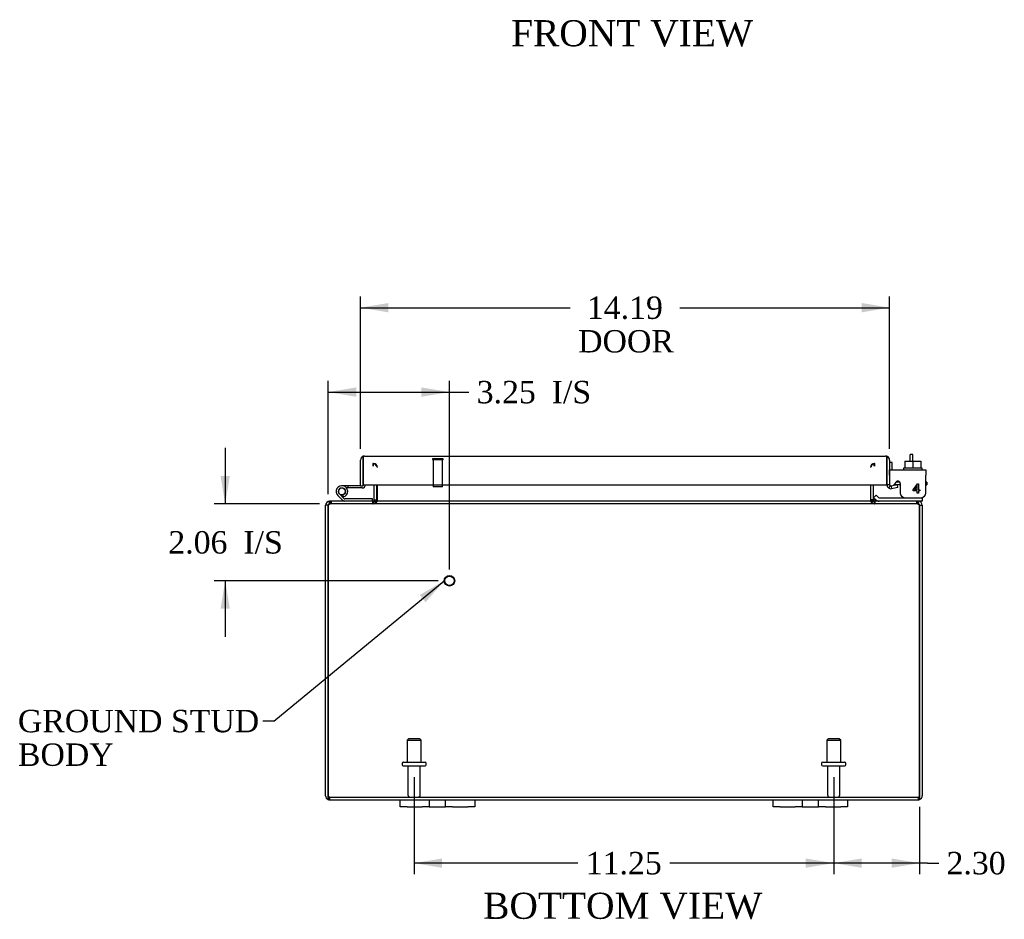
# Model space of a CAD drawing. Header units: inches. Extents: x 2 to 119, y 2 to 79.
# Tile 1 of 7: x 19 to 45, y 2 to 26. Entities that reach past the tile are written whole.
import ezdxf
from ezdxf.enums import TextEntityAlignment as Align

# ---------------------------------------------------------------- set-up
doc = ezdxf.new("R2010")
doc.units = ezdxf.units.IN
doc.header["$MEASUREMENT"] = 0
for name, color, linetype in [('COM40153-1', 7, 'CONTINUOUS'), ('COM40153-2', 7, 'CONTINUOUS'), ('COM42667', 7, 'CONTINUOUS'), ('COM42780', 7, 'CONTINUOUS'), ('COM48436', 7, 'CONTINUOUS'), ('COM71780-6', 7, 'CONTINUOUS'), ('DEFAULT', 7, 'CONTINUOUS'), ('FET07710', 7, 'CONTINUOUS'), ('HNG10620-16B', 7, 'CONTINUOUS'), ('HNG10620-16C', 7, 'CONTINUOUS'), ('HNG10620-16P', 7, 'CONTINUOUS'), ('SCC19011', 7, 'CONTINUOUS'), ('STD21878', 7, 'CONTINUOUS'), ('STD26094', 7, 'CONTINUOUS'), ('WAF25035', 7, 'CONTINUOUS')]:
    doc.layers.add(name, color=color, linetype=linetype)
doc.styles.add('SEACAD_TIMES_NEW_ROMAN', font='times.ttf')

# ---------------------------------------------------------------- blocks, each defined once
blk = doc.blocks.new('SEANNOT_GROUP1')
at = {"layer": 'DEFAULT', "linetype": 'Continuous'}
blk.add_hatch(color=136, dxfattribs=at).paths.add_polyline_path([(29.846, 10.01), (30.346, 10.583), (29.687, 10.203)])
at = {"layer": 'DEFAULT', "color": 136, "linetype": 'Continuous'}
blk.add_line((25.779, 6.823), (25.479, 6.823), dxfattribs=at)
blk.add_lwpolyline([(25.779, 6.823), (30.346, 10.583)], dxfattribs=at)
at = {"layer": 'DEFAULT', "color": 136, "linetype": 'Continuous', "style": 'SEACAD_TIMES_NEW_ROMAN'}
for s, p in [('GROUND STUD', (18.914, 7.123)), ('BODY', (18.914, 6.223))]:
    blk.add_text(s, height=0.6, dxfattribs=at).set_placement(p, align=Align.TOP_LEFT)
blk = doc.blocks.new('GDIMGGROUP7')
at = {"layer": 'DEFAULT', "linetype": 'Continuous'}
for points in [[(41.539, 2.891), (41.539, 3.141), (40.789, 3.016)], [(42.342, 2.891), (43.092, 3.016), (42.342, 3.141)]]:
    blk.add_hatch(color=136, dxfattribs=at).paths.add_polyline_path(points)
at = {"layer": 'DEFAULT', "color": 136, "linetype": 'Continuous'}
for p, q in [((40.789, 5.324), (40.789, 2.716)), ((43.092, 4.523), (43.092, 2.716)), ((43.305, 3.016), (40.789, 3.016)), ((43.305, 3.016), (43.605, 3.016))]:
    blk.add_line(p, q, dxfattribs=at)
at = {"layer": 'DEFAULT', "color": 136, "linetype": 'Continuous', "style": 'SEACAD_TIMES_NEW_ROMAN'}
blk.add_text('2.30', height=0.6, dxfattribs=at).set_placement((43.815, 3.316), align=Align.TOP_LEFT)
blk = doc.blocks.new('GDIMGGROUP8')
at = {"layer": 'DEFAULT', "linetype": 'Continuous'}
for points in [[(30.289, 2.891), (30.289, 3.141), (29.539, 3.016)], [(40.039, 2.891), (40.789, 3.016), (40.039, 3.141)]]:
    blk.add_hatch(color=136, dxfattribs=at).paths.add_polyline_path(points)
at = {"layer": 'DEFAULT', "color": 136, "linetype": 'Continuous'}
for p, q in [((29.539, 5.324), (29.539, 2.716)), ((40.789, 5.324), (40.789, 2.716)), ((33.93, 3.016), (29.539, 3.016)), ((40.789, 3.016), (36.398, 3.016))]:
    blk.add_line(p, q, dxfattribs=at)
at = {"layer": 'DEFAULT', "color": 136, "linetype": 'Continuous', "style": 'SEACAD_TIMES_NEW_ROMAN'}
blk.add_text('11.25', height=0.6, dxfattribs=at).set_placement((34.14, 3.316), align=Align.TOP_LEFT)
blk = doc.blocks.new('GDIMGGROUP14')
at = {"layer": 'DEFAULT', "linetype": 'Continuous'}
for points in [[(24.347, 13.393), (24.472, 12.643), (24.597, 13.393)], [(24.347, 9.833), (24.597, 9.833), (24.472, 10.583)]]:
    blk.add_hatch(color=136, dxfattribs=at).paths.add_polyline_path(points)
at = {"layer": 'DEFAULT', "color": 136, "linetype": 'Continuous'}
for p, q in [((24.472, 14.143), (24.472, 12.643)), ((26.998, 12.643), (24.172, 12.643)), ((30.186, 10.583), (24.172, 10.583)), ((24.472, 10.583), (24.472, 9.083))]:
    blk.add_line(p, q, dxfattribs=at)
at = {"layer": 'DEFAULT', "color": 136, "linetype": 'Continuous', "style": 'SEACAD_TIMES_NEW_ROMAN'}
for s, p in [('2.06', (22.947, 11.913)), ('I/S', (24.959, 11.913))]:
    blk.add_text(s, height=0.6, dxfattribs=at).set_placement(p, align=Align.TOP_LEFT)
blk = doc.blocks.new('GDIMGGROUP15')
at = {"layer": 'DEFAULT', "linetype": 'Continuous'}
for points in [[(27.986, 15.765), (27.236, 15.64), (27.986, 15.515)], [(29.736, 15.765), (29.736, 15.515), (30.486, 15.64)]]:
    blk.add_hatch(color=136, dxfattribs=at).paths.add_polyline_path(points)
at = {"layer": 'DEFAULT', "color": 136, "linetype": 'Continuous'}
for p, q in [((27.236, 12.907), (27.236, 15.94)), ((30.486, 10.883), (30.486, 15.94)), ((27.236, 15.64), (30.706, 15.64)), ((30.706, 15.64), (31.006, 15.64))]:
    blk.add_line(p, q, dxfattribs=at)
at = {"layer": 'DEFAULT', "color": 136, "linetype": 'Continuous', "style": 'SEACAD_TIMES_NEW_ROMAN'}
for s, p in [('3.25', (31.216, 15.94)), ('I/S', (33.228, 15.94))]:
    blk.add_text(s, height=0.6, dxfattribs=at).set_placement(p, align=Align.TOP_LEFT)
blk = doc.blocks.new('GDIMGGROUP20')
at = {"layer": 'DEFAULT', "linetype": 'Continuous'}
for points in [[(28.851, 18.027), (28.101, 17.902), (28.851, 17.777)], [(41.539, 18.027), (41.539, 17.777), (42.289, 17.902)]]:
    blk.add_hatch(color=136, dxfattribs=at).paths.add_polyline_path(points)
at = {"layer": 'DEFAULT', "color": 136, "linetype": 'Continuous'}
for p, q in [((28.101, 14.117), (28.101, 18.202)), ((42.289, 14.117), (42.289, 18.202)), ((28.101, 17.902), (33.727, 17.902)), ((36.663, 17.902), (42.289, 17.902))]:
    blk.add_line(p, q, dxfattribs=at)
at = {"layer": 'DEFAULT', "color": 136, "linetype": 'Continuous', "style": 'SEACAD_TIMES_NEW_ROMAN'}
for s, p in [('14.19', (34.171, 18.202)), ('DOOR', (33.937, 17.302))]:
    blk.add_text(s, height=0.6, dxfattribs=at).set_placement(p, align=Align.TOP_LEFT)

msp = doc.modelspace()

# ---------------------------------------------------------------- linework, layer by layer
at = {"layer": 'COM40153-1', "color": 7}
for p, q in [((42.842, 13.786), (42.842, 13.965)), ((42.914, 13.965), (42.842, 13.965)), ((42.914, 13.786), (42.914, 13.965))]:
    msp.add_line(p, q, dxfattribs=at)
at = {"layer": 'COM40153-2', "color": 7}
for p, q in [((42.361, 13.752), (42.289, 13.752)), ((42.361, 13.56), (42.361, 13.752)), ((42.566, 13.224), (42.462, 13.224)), ((43.289, 13.224), (43.26, 13.224)), ((43.289, 13.224), (43.289, 13.152)), ((42.574, 13.152), (42.415, 13.152)), ((43.26, 13.152), (43.289, 13.152))]:
    msp.add_line(p, q, dxfattribs=at)
msp.add_arc((42.397, 13.26), 0.108, 180, 186.8545, dxfattribs=at)
at = {"layer": 'COM42667', "color": 7}
for p, q in [((42.29, 13.56), (43.26, 13.56)), ((42.29, 13.417), (42.29, 13.56)), ((43.26, 13.56), (43.26, 13.417)), ((42.29, 13.417), (42.29, 13.162)), ((42.404, 13.135), (42.463, 13.227)), ((43.26, 12.935), (43.26, 13.417)), ((42.574, 13.194), (42.574, 12.935)), ((42.923, 13.023), (43.038, 13.185)), ((42.923, 12.995), (42.923, 13.023)), ((43.032, 12.995), (42.923, 12.995)), ((43.032, 13.136), (42.953, 13.023)), ((42.953, 13.023), (43.032, 13.023)), ((43.032, 13.023), (43.032, 13.136)), ((43.032, 12.935), (43.032, 12.995)), ((43.038, 13.185), (43.063, 13.185)), ((43.063, 13.185), (43.063, 13.023)), ((43.063, 13.023), (43.097, 13.023)), ((43.097, 12.995), (43.063, 12.995)), ((43.063, 12.995), (43.063, 12.935)), ((43.097, 13.023), (43.097, 12.995)), ((43.063, 12.935), (43.032, 12.935))]:
    msp.add_line(p, q, dxfattribs=at)
for centre, radius, start, end in [((42.514, 13.194), 0.06, 0, 147.1545), ((42.35, 13.162), 0.06, 180, 202.199), ((42.699, 12.935), 0.125, 180, 270), ((43.135, 12.935), 0.125, 270, 0)]:
    msp.add_arc(centre, radius, start, end, dxfattribs=at)
at = {"layer": 'COM42780', "color": 7}
for p, q in [((41.861, 12.807), (41.928, 12.874)), ((41.861, 12.807), (41.912, 12.757)), ((41.928, 12.874), (41.979, 12.824)), ((42.013, 12.81), (42.911, 12.81)), ((42.911, 12.81), (43.161, 12.81)), ((43.161, 12.715), (43.056, 12.715)), ((43.161, 12.81), (43.161, 12.813)), ((43.161, 12.81), (43.161, 12.715))]:
    msp.add_line(p, q, dxfattribs=at)
for radius in [0.143, 0.048]:
    msp.add_arc((42.013, 12.858), radius, 225, 270, dxfattribs=at)
msp.add_open_spline([(42.652, 12.81), (42.654, 12.81), (42.655, 12.811), (42.657, 12.814), (42.657, 12.815), (42.658, 12.817)], degree=3, knots=[0, 0, 0, 0, 0.25, 0.25, 0.3597521, 0.3597521, 0.3597521, 0.3597521], dxfattribs=at)
at = {"layer": 'COM48436', "color": 7}
for p, q in [((28.431, 13.728), (28.431, 13.656)), ((28.449, 13.656), (28.449, 13.728)), ((41.879, 13.656), (41.879, 13.728)), ((41.897, 13.656), (41.897, 13.728)), ((28.467, 12.751), (28.467, 13.158)), ((28.539, 12.751), (28.539, 13.158)), ((28.553, 12.751), (28.553, 13.158)), ((41.776, 13.158), (41.776, 12.751)), ((41.789, 12.751), (41.789, 13.158)), ((41.861, 12.751), (41.861, 13.158)), ((27.272, 12.691), (27.272, 12.715)), ((27.296, 12.715), (27.272, 12.715)), ((27.272, 12.643), (27.272, 12.691)), ((27.298, 12.715), (27.296, 12.715)), ((27.296, 12.715), (27.296, 12.643)), ((27.298, 12.643), (27.298, 12.715)), ((43.03, 12.715), (27.298, 12.715)), ((27.314, 12.715), (27.314, 12.643)), ((28.431, 12.643), (28.431, 12.715)), ((28.449, 12.715), (28.449, 12.643)), ((28.467, 12.751), (28.539, 12.751)), ((41.861, 12.751), (41.789, 12.751)), ((41.879, 12.715), (41.879, 12.643)), ((41.897, 12.715), (41.897, 12.643)), ((43.014, 12.715), (43.014, 12.643)), ((43.032, 12.715), (43.03, 12.715)), ((43.03, 12.643), (43.03, 12.715)), ((43.056, 12.715), (43.032, 12.715)), ((43.032, 12.715), (43.032, 12.643)), ((43.056, 12.691), (43.056, 12.715)), ((43.056, 12.643), (43.056, 12.691)), ((27.164, 4.823), (27.164, 12.607)), ((27.236, 12.607), (27.164, 12.607)), ((27.236, 4.823), (27.236, 12.607)), ((27.236, 12.607), (27.236, 4.823)), ((27.296, 12.643), (27.272, 12.643)), ((27.298, 12.643), (27.296, 12.643)), ((43.03, 12.643), (27.298, 12.643)), ((43.032, 12.643), (43.03, 12.643)), ((43.056, 12.643), (43.032, 12.643)), ((43.092, 4.823), (43.092, 12.607)), ((43.092, 12.607), (43.164, 12.607)), ((43.092, 12.607), (43.092, 4.823)), ((43.164, 12.607), (43.164, 4.823)), ((27.236, 4.721), (27.236, 4.823)), ((27.236, 4.823), (27.236, 4.721)), ((27.272, 4.787), (43.056, 4.787)), ((27.272, 4.787), (27.272, 4.715)), ((43.056, 4.787), (43.056, 4.715)), ((43.092, 4.823), (43.092, 4.721)), ((43.092, 4.721), (43.092, 4.823)), ((27.272, 4.715), (29.164, 4.715)), ((31.164, 4.715), (39.164, 4.715)), ((41.164, 4.715), (43.056, 4.715))]:
    msp.add_line(p, q, dxfattribs=at)
for centre, radius, start, end in [((28.431, 13.62), 0.108, 10.3994, 90), ((28.447, 13.622), 0.106, 358.8074, 88.6926), ((41.882, 13.622), 0.106, 91.3077, 181.1923), ((41.897, 13.62), 0.108, 90, 169.6016), ((27.272, 12.607), 0.108, 90, 180), ((28.431, 12.751), 0.036, 270, 360), ((28.431, 12.751), 0.108, 270, 349.6032), ((28.447, 12.749), 0.106, 271.3077, 1.1923), ((28.431, 12.751), 0.108, 349.6032, 360), ((41.882, 12.749), 0.106, 178.8074, 268.6926), ((41.897, 12.751), 0.108, 180, 190.3965), ((41.897, 12.751), 0.108, 190.3965, 270), ((41.897, 12.751), 0.036, 180, 270), ((43.056, 12.607), 0.108, 0, 90), ((27.272, 12.607), 0.036, 141.2764, 180), ((27.272, 12.607), 0.036, 90, 141.2764), ((43.056, 12.607), 0.036, 38.7236, 90), ((43.056, 12.607), 0.036, 0, 38.7236), ((27.272, 4.823), 0.108, 180, 250.5288), ((27.272, 4.823), 0.036, 180, 270), ((43.056, 4.823), 0.036, 270, 0), ((43.056, 4.823), 0.108, 289.4712, 0), ((27.272, 4.823), 0.108, 250.5288, 270), ((43.056, 4.823), 0.108, 270, 289.4712)]:
    msp.add_arc(centre, radius, start, end, dxfattribs=at)
for centre, major_axis, start_param, end_param in [((27.272, 4.823), (0, 0.036), 1.570796, 3.141593), ((43.056, 4.823), (0, 0.036), 3.141593, 4.712389), ((27.272, 4.823), (0, 0.108), 2.801756, 3.141593), ((43.056, 4.823), (0, 0.108), 3.141593, 3.48143)]:
    msp.add_ellipse(centre, major_axis=major_axis, ratio=0.997813, start_param=start_param, end_param=end_param, dxfattribs=at)
for points, knots in [([(27.298, 12.715), (27.293, 12.715), (27.288, 12.712), (27.277, 12.701), (27.272, 12.693), (27.262, 12.673), (27.257, 12.661), (27.247, 12.635), (27.241, 12.621), (27.236, 12.607)], [0, 0, 0, 0, 0.25, 0.25, 0.5, 0.5, 0.75, 0.75, 1, 1, 1, 1]), ([(28.449, 12.715), (28.459, 12.715), (28.47, 12.715), (28.49, 12.718), (28.501, 12.719), (28.515, 12.723), (28.52, 12.724), (28.529, 12.728), (28.534, 12.73), (28.542, 12.735), (28.545, 12.737), (28.549, 12.742), (28.551, 12.744), (28.552, 12.747), (28.553, 12.749), (28.553, 12.751)], [0, 0, 0, 0, 0.25, 0.25, 0.5, 0.5, 0.625, 0.625, 0.75, 0.75, 0.875, 0.875, 0.9375, 0.9375, 1, 1, 1, 1]), ([(41.776, 12.751), (41.776, 12.749), (41.776, 12.747), (41.778, 12.744), (41.779, 12.742), (41.783, 12.737), (41.787, 12.735), (41.795, 12.73), (41.799, 12.728), (41.808, 12.724), (41.813, 12.723), (41.828, 12.719), (41.838, 12.718), (41.858, 12.715), (41.869, 12.715), (41.879, 12.715)], [0, 0, 0, 0, 0.0625, 0.0625, 0.125, 0.125, 0.25, 0.25, 0.375, 0.375, 0.5, 0.5, 0.75, 0.75, 1, 1, 1, 1]), ([(43.092, 12.607), (43.087, 12.621), (43.082, 12.635), (43.072, 12.661), (43.066, 12.673), (43.056, 12.693), (43.051, 12.701), (43.041, 12.712), (43.036, 12.715), (43.03, 12.715)], [0, 0, 0, 0, 0.25, 0.25, 0.5, 0.5, 0.75, 0.75, 1, 1, 1, 1]), ([(27.298, 12.643), (27.293, 12.643), (27.288, 12.642), (27.277, 12.638), (27.272, 12.636), (27.262, 12.629), (27.257, 12.625), (27.247, 12.616), (27.241, 12.612), (27.236, 12.607)], [0, 0, 0, 0, 0.25, 0.25, 0.5, 0.5, 0.75, 0.75, 1, 1, 1, 1]), ([(43.092, 12.607), (43.087, 12.612), (43.082, 12.616), (43.072, 12.625), (43.066, 12.629), (43.056, 12.636), (43.051, 12.638), (43.041, 12.642), (43.036, 12.643), (43.03, 12.643)], [0, 0, 0, 0, 0.25, 0.25, 0.5, 0.5, 0.75, 0.75, 1, 1, 1, 1])]:
    msp.add_open_spline(points, degree=3, knots=knots, dxfattribs=at)
at = {"layer": 'COM71780-6', "color": 7}
for p, q in [((28.101, 13.13), (28.101, 13.817)), ((28.173, 13.919), (28.173, 13.817)), ((28.173, 13.817), (28.173, 13.919)), ((28.173, 13.13), (28.173, 13.817)), ((28.173, 13.817), (28.173, 13.158)), ((28.209, 13.925), (42.181, 13.925)), ((42.217, 13.817), (42.217, 13.919)), ((42.217, 13.919), (42.217, 13.817)), ((42.217, 13.158), (42.217, 13.817)), ((42.217, 13.817), (42.217, 13.158)), ((42.289, 13.817), (42.289, 13.158)), ((28.101, 13.13), (28.173, 13.13)), ((28.173, 13.158), (42.217, 13.158)), ((42.289, 13.158), (42.217, 13.158)), ((42.302, 13.13), (42.256, 13.075)), ((42.501, 13.152), (42.331, 13.122)), ((42.331, 13.122), (42.344, 13.051)), ((42.514, 13.081), (42.344, 13.051)), ((42.514, 13.081), (42.501, 13.152))]:
    msp.add_line(p, q, dxfattribs=at)
for centre, radius, start, end in [((28.209, 13.817), 0.108, 109.4712, 180), ((28.209, 13.817), 0.108, 90, 109.4712), ((42.181, 13.817), 0.108, 70.5288, 90), ((42.181, 13.817), 0.108, 0, 70.5288), ((42.325, 13.158), 0.108, 180, 230), ((42.325, 13.158), 0.108, 230.0001, 279.9999), ((42.325, 13.158), 0.036, 180, 230), ((42.325, 13.158), 0.036, 230, 280)]:
    msp.add_arc(centre, radius, start, end, dxfattribs=at)
for centre, start_param, end_param in [((28.209, 13.817), 3.141593, 3.48143), ((42.181, 13.817), 2.801756, 3.141593)]:
    msp.add_ellipse(centre, major_axis=(0, -0.108), ratio=0.997813, start_param=start_param, end_param=end_param, dxfattribs=at)
at = {"layer": 'FET07710', "color": 7}
for p, q in [((29.164, 4.528), (29.164, 4.715)), ((29.164, 4.715), (29.352, 4.715)), ((29.352, 4.528), (29.164, 4.528)), ((29.352, 4.715), (29.758, 4.715)), ((29.352, 4.528), (29.758, 4.528)), ((29.758, 4.715), (29.946, 4.715)), ((29.946, 4.528), (29.758, 4.528)), ((29.946, 4.715), (30.164, 4.715)), ((29.946, 4.715), (29.946, 4.528)), ((29.946, 4.528), (30.164, 4.528)), ((30.164, 4.715), (30.164, 4.715)), ((30.164, 4.715), (30.382, 4.715)), ((30.164, 4.528), (30.382, 4.528)), ((30.164, 4.528), (30.164, 4.528)), ((30.382, 4.528), (30.382, 4.715)), ((30.382, 4.715), (30.57, 4.715)), ((30.57, 4.528), (30.382, 4.528)), ((30.57, 4.715), (30.977, 4.715)), ((30.57, 4.528), (30.977, 4.528)), ((30.977, 4.715), (31.164, 4.715)), ((31.164, 4.528), (30.977, 4.528)), ((31.164, 4.715), (31.164, 4.528)), ((39.164, 4.528), (39.164, 4.715)), ((39.164, 4.715), (39.352, 4.715)), ((39.352, 4.528), (39.164, 4.528)), ((39.352, 4.715), (39.758, 4.715)), ((39.352, 4.528), (39.758, 4.528)), ((39.758, 4.715), (39.946, 4.715)), ((39.946, 4.528), (39.758, 4.528)), ((39.946, 4.715), (40.164, 4.715)), ((39.946, 4.715), (39.946, 4.528)), ((39.946, 4.528), (40.164, 4.528)), ((40.164, 4.715), (40.164, 4.715)), ((40.164, 4.715), (40.382, 4.715)), ((40.164, 4.528), (40.382, 4.528)), ((40.164, 4.528), (40.164, 4.528)), ((40.382, 4.528), (40.382, 4.715)), ((40.382, 4.715), (40.57, 4.715)), ((40.57, 4.528), (40.382, 4.528)), ((40.57, 4.715), (40.977, 4.715)), ((40.57, 4.528), (40.977, 4.528)), ((40.977, 4.715), (41.164, 4.715)), ((41.164, 4.528), (40.977, 4.528)), ((41.164, 4.715), (41.164, 4.528))]:
    msp.add_line(p, q, dxfattribs=at)
at = {"layer": 'HNG10620-16B', "color": 7}
for p, q in [((27.621, 12.741), (27.494, 12.867)), ((27.663, 12.783), (27.537, 12.91)), ((27.649, 12.829), (27.631, 12.886)), ((28.419, 12.775), (27.684, 12.775)), ((28.419, 12.715), (28.419, 12.775))]:
    msp.add_line(p, q, dxfattribs=at)
for centre, radius, start, end in [((27.603, 12.976), 0.154, 287.1819, 225), ((27.603, 12.976), 0.0938, 287.1819, 225), ((27.684, 12.804), 0.089, 225, 270), ((27.684, 12.804), 0.029, 225, 270)]:
    msp.add_arc(centre, radius, start, end, dxfattribs=at)
at = {"layer": 'HNG10620-16C', "color": 7}
for p, q in [((28.173, 13.61), (28.173, 13.61)), ((27.757, 13.13), (27.603, 13.13)), ((27.757, 13.07), (27.725, 13.07)), ((28.101, 13.13), (27.757, 13.13)), ((27.757, 13.13), (27.757, 13.07)), ((28.144, 13.07), (27.757, 13.07))]:
    msp.add_line(p, q, dxfattribs=at)
for centre, radius, start, end in [((28.144, 13.159), 0.089, 270, 0), ((27.603, 12.976), 0.154, 277.4281, 287.1819)]:
    msp.add_arc(centre, radius, start, end, dxfattribs=at)
at = {"layer": 'HNG10620-16P', "color": 7}
msp.add_circle((27.603, 12.976), 0.0938, dxfattribs=at)
at = {"layer": 'SCC19011', "color": 7}
for p, q in [((42.696, 13.786), (42.696, 13.605)), ((42.696, 13.786), (42.911, 13.786)), ((42.911, 13.786), (42.911, 13.605)), ((42.911, 13.786), (43.126, 13.786)), ((43.126, 13.786), (43.126, 13.605))]:
    msp.add_line(p, q, dxfattribs=at)
at = {"layer": 'STD21878', "color": 7}
for p, q in [((30.314, 13.853), (30.033, 13.853)), ((30.033, 13.853), (30.033, 13.822)), ((30.314, 13.822), (30.033, 13.822)), ((30.048, 13.822), (30.048, 13.103)), ((30.298, 13.103), (30.298, 13.822)), ((30.314, 13.822), (30.314, 13.853)), ((30.298, 13.103), (30.048, 13.103))]:
    msp.add_line(p, q, dxfattribs=at)
for radius in [0.141, 0.125]:
    msp.add_circle((30.486, 10.583), radius, dxfattribs=at)
at = {"layer": 'STD26094', "color": 7}
for p, q in [((29.389, 6.349), (29.352, 6.311)), ((29.689, 6.349), (29.389, 6.349)), ((29.727, 6.311), (29.689, 6.349)), ((40.639, 6.349), (40.602, 6.311)), ((40.939, 6.349), (40.639, 6.349)), ((40.977, 6.311), (40.939, 6.349)), ((29.352, 6.311), (29.727, 6.311)), ((29.352, 6.311), (29.352, 5.724)), ((29.727, 5.724), (29.727, 6.311)), ((40.602, 6.311), (40.977, 6.311)), ((40.602, 6.311), (40.602, 5.724)), ((40.977, 5.724), (40.977, 6.311)), ((29.214, 5.694), (29.214, 5.654)), ((29.244, 5.724), (29.834, 5.724)), ((29.244, 5.624), (29.834, 5.624)), ((29.374, 5.624), (29.374, 4.847)), ((29.704, 4.847), (29.704, 5.624)), ((29.864, 5.654), (29.864, 5.694)), ((40.464, 5.694), (40.464, 5.654)), ((40.494, 5.724), (41.084, 5.724)), ((40.494, 5.624), (41.084, 5.624)), ((40.624, 5.624), (40.624, 4.847)), ((40.954, 4.847), (40.954, 5.624)), ((41.114, 5.654), (41.114, 5.694))]:
    msp.add_line(p, q, dxfattribs=at)
for centre, radius, start, end in [((29.244, 5.694), 0.03, 90, 180), ((29.244, 5.654), 0.03, 180, 270), ((29.834, 5.694), 0.03, 0, 90), ((29.834, 5.654), 0.03, 270, 0), ((40.494, 5.694), 0.03, 90, 180), ((40.494, 5.654), 0.03, 180, 270), ((41.084, 5.694), 0.03, 0, 90), ((41.084, 5.654), 0.03, 270, 0), ((29.434, 4.847), 0.06, 180, 270), ((29.644, 4.847), 0.06, 270, 0), ((40.684, 4.847), 0.06, 180, 270), ((40.894, 4.847), 0.06, 270, 0)]:
    msp.add_arc(centre, radius, start, end, dxfattribs=at)
at = {"layer": 'WAF25035', "color": 7}
for p, q in [((43.161, 13.605), (42.661, 13.605)), ((42.661, 13.605), (42.661, 13.56)), ((43.161, 13.56), (43.161, 13.605))]:
    msp.add_line(p, q, dxfattribs=at)

# ---------------------------------------------------------------- block references
at = {"layer": 'DEFAULT', "color": 7}
for name in ['GDIMGGROUP20', 'GDIMGGROUP15', 'GDIMGGROUP14', 'SEANNOT_GROUP1', 'GDIMGGROUP8', 'GDIMGGROUP7']:
    msp.add_blockref(name, (0, 0), dxfattribs=at)

# ---------------------------------------------------------------- texts
at = {"layer": 'DEFAULT', "color": 7, "style": 'SEACAD_TIMES_NEW_ROMAN'}
for s, p in [('FRONT VIEW', (32.139, 25.608)), ('BOTTOM VIEW', (31.389, 2.223))]:
    msp.add_text(s, height=0.7, dxfattribs=at).set_placement(p, align=Align.TOP_LEFT)

doc.saveas('drawing.dxf')
